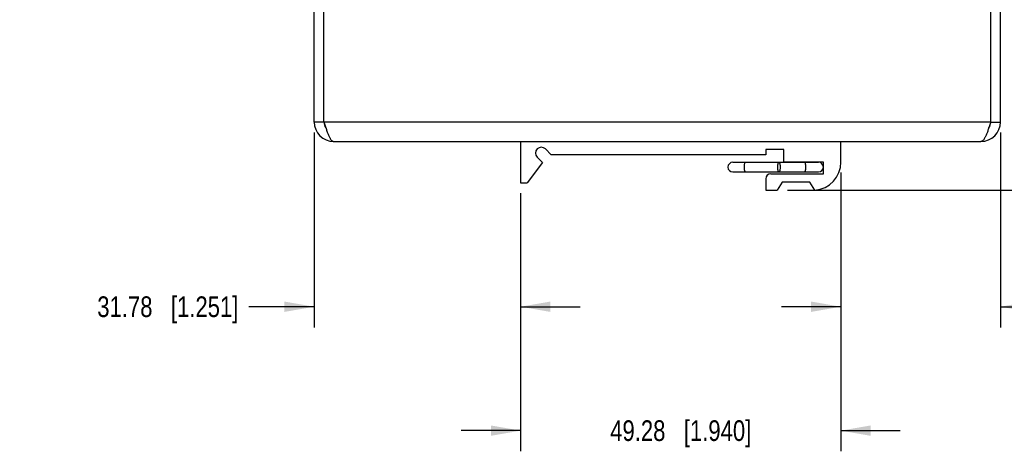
# Model space of a CAD drawing. Header units: inches. Extents: x 0 to 34, y 0 to 22.
# Tile 6 of 39: x 22.4 to 28.3, y 4.8 to 7.4. Entities that reach past the tile are written whole.
import ezdxf

# ---------------------------------------------------------------- set-up
doc = ezdxf.new("R2010")
doc.units = ezdxf.units.IN
doc.header["$LTSCALE"] = 1.87
doc.header["$MEASUREMENT"] = 0
doc.layers.get('0').update_dxf_attribs({"linetype": 'CONTINUOUS'})
doc.layers.add('02___PRT_ALL_AXES', color=7, linetype='CONTINUOUS')
doc.layers.add('DIMENSIONS', color=7, linetype='CONTINUOUS')
doc.styles.get("Standard").update_dxf_attribs({"font": 'txt', "width": 0.8})
doc.dimstyles.new('DIMSTYLE_1', dxfattribs={"dimtxt": 0.125, "dimasz": 0.18, "dimexe": 0.125, "dimexo": 0.0625, "dimgap": 0.0625, "dimtad": 0, "dimtih": 1, "dimtoh": 1, "dimzin": 0, "dimdsep": 46, "dimtxsty": 'STANDARD', "dimblk": '_FILLED', "dimblk1": '_FILLED', "dimblk2": '_FILLED', "dimcen": 0.09, "dimazin": 0, "dimtp": 0.01, "dimtm": 0.01, "dimtfac": 1, "dimtofl": 0, "dimtmove": 0, "dimatfit": 3, "dimldrblk": '_FILLED', "dimfxl": 1, "dimtolj": 1, "dimtzin": 0, "dimarcsym": 0})

# ---------------------------------------------------------------- blocks, each defined once
blk = doc.blocks.new('_FILLED')
at = {"color": 0, "linetype": 'BYBLOCK'}
blk.add_solid([(0, 0), (-1, 0.174), (-1, -0.174)], dxfattribs=at)
blk = doc.blocks.new('*D21')
at = {"layer": 'DIMENSIONS', "color": 2, "linetype": 'CONTINUOUS'}
for p, q in [((28.0732, 8.6852), (29.1983, 8.6852)), ((29.0733, 8.6852), (29.0733, 7.8352)), ((29.0733, 6.3474), (29.0733, 7.5852)), ((27.0338, 6.3474), (29.1983, 6.3474))]:
    blk.add_line(p, q, dxfattribs=at)
at = {"layer": 'DIMENSIONS', "color": 2, "linetype": 'CONTINUOUS', "xscale": 0.18, "yscale": 0.18, "zscale": 0.18}
for p, rotation in [((29.0733, 8.6852), 90), ((29.0733, 6.3474), 270)]:
    blk.add_blockref('_FILLED', p, dxfattribs=dict(at, rotation=rotation))
at = {"layer": 'DIMENSIONS', "color": 2, "linetype": 'CONTINUOUS', "insert": (29.0733, 7.7727), "char_height": 0.125, "width": 1.525, "attachment_point": 2, "line_spacing_factor": 0.9}
blk.add_mtext('(59.38{\\ftxt.shx;\\W1.000000;\\H0.125000; }[2.338])', dxfattribs=at)
blk = doc.blocks.new('*D22')
at = {"layer": 'DIMENSIONS', "color": 2, "linetype": 'CONTINUOUS'}
for p, q in [((24.1653, 6.6979), (24.1653, 5.5174)), ((25.4163, 6.3299), (25.4163, 5.5174)), ((24.1653, 5.6424), (23.7685, 5.6424)), ((25.4163, 5.6424), (25.7763, 5.6424))]:
    blk.add_line(p, q, dxfattribs=at)
at = {"layer": 'DIMENSIONS', "color": 2, "linetype": 'CONTINUOUS', "xscale": 0.18, "yscale": 0.18, "zscale": 0.18}
blk.add_blockref('_FILLED', (24.1653, 5.6424), dxfattribs=at)
at = {"layer": 'DIMENSIONS', "color": 2, "linetype": 'CONTINUOUS', "xscale": 0.18, "yscale": 0.18, "zscale": 0.18, "rotation": 180}
blk.add_blockref('_FILLED', (25.4163, 5.6424), dxfattribs=at)
at = {"layer": 'DIMENSIONS', "color": 2, "linetype": 'CONTINUOUS', "insert": (23.706, 5.7049), "char_height": 0.125, "width": 1.325, "attachment_point": 3, "line_spacing_factor": 0.9}
blk.add_mtext('31.78{\\ftxt.shx;\\W1.000000;\\H0.125000; }[1.251]', dxfattribs=at)
blk = doc.blocks.new('*D23')
at = {"layer": 'DIMENSIONS', "color": 2, "linetype": 'CONTINUOUS'}
for p, q in [((28.3233, 6.6979), (28.3233, 5.5174)), ((27.3563, 6.4549), (27.3563, 5.5174)), ((27.3563, 5.6424), (26.9963, 5.6424)), ((28.3233, 5.6424), (28.658, 5.6424))]:
    blk.add_line(p, q, dxfattribs=at)
at = {"layer": 'DIMENSIONS', "color": 2, "linetype": 'CONTINUOUS', "xscale": 0.18, "yscale": 0.18, "zscale": 0.18}
blk.add_blockref('_FILLED', (27.3563, 5.6424), dxfattribs=at)
at = {"layer": 'DIMENSIONS', "color": 2, "linetype": 'CONTINUOUS', "xscale": 0.18, "yscale": 0.18, "zscale": 0.18, "rotation": 180}
blk.add_blockref('_FILLED', (28.3233, 5.6424), dxfattribs=at)
at = {"layer": 'DIMENSIONS', "color": 2, "linetype": 'CONTINUOUS', "insert": (28.7205, 5.7049), "char_height": 0.125, "width": 1.225, "attachment_point": 1, "line_spacing_factor": 0.9}
blk.add_mtext('24.56{\\ftxt.shx;\\W1.000000;\\H0.125000; }[.967]', dxfattribs=at)
blk = doc.blocks.new('*D24')
at = {"layer": 'DIMENSIONS', "color": 2, "linetype": 'CONTINUOUS'}
for p, q in [((27.3563, 6.4549), (27.3563, 4.7674)), ((25.4163, 6.3299), (25.4163, 4.7674)), ((25.4163, 4.8924), (25.0563, 4.8924)), ((27.3563, 4.8924), (27.7163, 4.8924))]:
    blk.add_line(p, q, dxfattribs=at)
at = {"layer": 'DIMENSIONS', "color": 2, "linetype": 'CONTINUOUS', "xscale": 0.18, "yscale": 0.18, "zscale": 0.18}
blk.add_blockref('_FILLED', (25.4163, 4.8924), dxfattribs=at)
at = {"layer": 'DIMENSIONS', "color": 2, "linetype": 'CONTINUOUS', "xscale": 0.18, "yscale": 0.18, "zscale": 0.18, "rotation": 180}
blk.add_blockref('_FILLED', (27.3563, 4.8924), dxfattribs=at)
at = {"layer": 'DIMENSIONS', "color": 2, "linetype": 'CONTINUOUS', "insert": (26.3863, 4.9549), "char_height": 0.125, "width": 1.325, "attachment_point": 2, "line_spacing_factor": 0.9}
blk.add_mtext('49.28{\\ftxt.shx;\\W1.000000;\\H0.125000; }[1.940]', dxfattribs=at)

msp = doc.modelspace()

# ---------------------------------------------------------------- linework, layer by layer
at = {"color": 3, "linetype": 'CONTINUOUS'}
for p, q in [((24.1653, 6.7604), (24.1653, 7.4424)), ((24.2243, 6.7604), (24.2243, 7.4424)), ((28.2643, 6.7604), (28.2643, 7.4424)), ((28.3233, 6.7604), (28.3233, 7.4424)), ((28.2643, 6.7604), (24.2243, 6.7604)), ((24.2833, 6.6424), (28.2053, 6.6424))]:
    msp.add_line(p, q, dxfattribs=at)
at = {"color": 7, "linetype": 'CONTINUOUS'}
for p, q in [((24.2243, 6.7604), (24.1653, 6.7604)), ((28.2643, 6.7604), (28.3233, 6.7604)), ((25.4163, 6.6424), (25.4163, 6.3924)), ((27.3563, 6.5174), (27.3563, 6.6424)), ((27.0113, 6.5944), (26.9013, 6.5944)), ((26.9013, 6.5944), (26.9013, 6.5624)), ((27.0113, 6.5174), (27.0113, 6.5944)), ((26.7018, 6.5169), (27.2208, 6.5169)), ((27.2513, 6.5174), (27.0113, 6.5174)), ((27.2513, 6.4474), (27.2513, 6.5174)), ((26.7018, 6.4579), (27.2208, 6.4579)), ((26.9313, 6.4474), (27.2513, 6.4474)), ((25.4163, 6.3924), (25.4563, 6.3924)), ((26.9013, 6.4174), (26.9013, 6.3474)), ((27.0013, 6.3954), (26.9713, 6.3474)), ((27.1693, 6.3954), (27.0013, 6.3954)), ((27.199, 6.3479), (27.1693, 6.3954)), ((26.9013, 6.3474), (26.9713, 6.3474))]:
    msp.add_line(p, q, dxfattribs=at)
at = {"color": 3, "linetype": 'CONTINUOUS'}
for centre, start, end in [((24.2833, 6.7604), 180, 270), ((28.2053, 6.7604), 270, 360)]:
    msp.add_arc(centre, 0.118, start, end, dxfattribs=at)
at = {"color": 7, "linetype": 'CONTINUOUS'}
for centre, radius, start, end in [((24.2833, 6.7604), 0.059, 180, 215.73199), ((28.2053, 6.7604), 0.059, 324.26801, 360), ((26.7017, 6.4874), 0.0295, 90, 270), ((27.1863, 6.5174), 0.17, 274.28532, 360), ((27.2208, 6.4874), 0.0295, 270, 90), ((26.9313, 6.4174), 0.03, 90, 180)]:
    msp.add_arc(centre, radius, start, end, dxfattribs=at)
at = {"color": 3, "linetype": 'CONTINUOUS'}
for points in [[(24.2243, 6.7604), (24.2267, 6.7527), (24.2315, 6.7376), (24.2388, 6.7157), (24.246, 6.6955), (24.2522, 6.6802), (24.2573, 6.6694), (24.261, 6.6625), (24.2646, 6.6565), (24.2683, 6.6515), (24.2719, 6.6476), (24.2757, 6.6447), (24.2794, 6.6428), (24.282, 6.6424), (24.2833, 6.6424)], [(28.2643, 6.7604), (28.2618, 6.7527), (28.257, 6.7376), (28.2498, 6.7157), (28.2426, 6.6955), (28.2363, 6.6802), (28.2313, 6.6694), (28.2276, 6.6625), (28.2239, 6.6565), (28.2203, 6.6515), (28.2166, 6.6476), (28.2129, 6.6447), (28.2091, 6.6428), (28.2065, 6.6424), (28.2053, 6.6424)]]:
    msp.add_open_spline(points, degree=3, knots=[0, 0, 0, 0, 0.17782, 0.349447, 0.509027, 0.651299, 0.71462, 0.772159, 0.82366, 0.869079, 0.908574, 0.942684, 0.972552, 1, 1, 1, 1], dxfattribs=at)
at = {"color": 7, "linetype": 'CONTINUOUS'}
for points, knots in [([(26.7717, 6.4874), (26.7717, 6.4893), (26.7718, 6.4931), (26.7722, 6.4986), (26.7728, 6.5036), (26.7736, 6.5075), (26.7743, 6.5102), (26.7748, 6.5119), (26.7754, 6.5134), (26.776, 6.5146), (26.7767, 6.5156), (26.7774, 6.5163), (26.778, 6.5167), (26.7785, 6.5169), (26.7787, 6.5169), (26.7788, 6.5169)], [0, 0, 0, 0, 0.182609, 0.358962, 0.522185, 0.666813, 0.730697, 0.78827, 0.839182, 0.883289, 0.920622, 0.951593, 0.977317, 0.988871, 1, 1, 1, 1]), ([(26.9742, 6.4874), (26.9742, 6.4893), (26.9743, 6.4931), (26.9747, 6.4986), (26.9753, 6.5036), (26.976, 6.5075), (26.9767, 6.5102), (26.9773, 6.5119), (26.9779, 6.5134), (26.9785, 6.5146), (26.9792, 6.5156), (26.9798, 6.5163), (26.9804, 6.5167), (26.9809, 6.5169), (26.9812, 6.5169), (26.9813, 6.5169)], [0, 0, 0, 0, 0.182609, 0.358962, 0.522185, 0.666813, 0.730697, 0.78827, 0.839182, 0.883289, 0.920622, 0.951593, 0.977317, 0.988871, 1, 1, 1, 1]), ([(26.9813, 6.5169), (26.9814, 6.5169), (26.9816, 6.5169), (26.9821, 6.5167), (26.9827, 6.5163), (26.9834, 6.5156), (26.9841, 6.5146), (26.9847, 6.5134), (26.9853, 6.5119), (26.9858, 6.5102), (26.9865, 6.5075), (26.9873, 6.5036), (26.9879, 6.4986), (26.9883, 6.4931), (26.9884, 6.4893), (26.9884, 6.4874)], [0, 0, 0, 0, 0.011129, 0.022683, 0.048407, 0.079378, 0.116711, 0.160818, 0.21173, 0.269303, 0.333187, 0.477815, 0.641038, 0.817391, 1, 1, 1, 1]), ([(27.1369, 6.5169), (27.137, 6.5169), (27.1372, 6.5169), (27.1374, 6.5168), (27.1377, 6.5166), (27.138, 6.5162), (27.1385, 6.5156), (27.1389, 6.5146), (27.1394, 6.5134), (27.1398, 6.5119), (27.1402, 6.5102), (27.1406, 6.5082), (27.1409, 6.5061), (27.1412, 6.5038), (27.1414, 6.5013), (27.1417, 6.4977), (27.142, 6.4931), (27.142, 6.4893), (27.142, 6.4874)], [0, 0, 0, 0, 0.008276, 0.017161, 0.027142, 0.038557, 0.066441, 0.101786, 0.144775, 0.195272, 0.253017, 0.317565, 0.388337, 0.464731, 0.546087, 0.631679, 0.812525, 1, 1, 1, 1]), ([(26.7788, 6.4579), (26.7787, 6.4579), (26.7785, 6.4579), (26.778, 6.4581), (26.7774, 6.4585), (26.7767, 6.4592), (26.776, 6.4602), (26.7754, 6.4615), (26.7748, 6.4629), (26.7743, 6.4647), (26.7736, 6.4674), (26.7728, 6.4712), (26.7722, 6.4763), (26.7718, 6.4817), (26.7717, 6.4855), (26.7717, 6.4874)], [0, 0, 0, 0, 0.011129, 0.022683, 0.048407, 0.079378, 0.116711, 0.160818, 0.21173, 0.269303, 0.333187, 0.477815, 0.641038, 0.817391, 1, 1, 1, 1]), ([(26.9813, 6.4579), (26.9812, 6.4579), (26.9809, 6.4579), (26.9804, 6.4581), (26.9798, 6.4585), (26.9792, 6.4592), (26.9785, 6.4602), (26.9779, 6.4615), (26.9773, 6.4629), (26.9767, 6.4647), (26.976, 6.4674), (26.9753, 6.4712), (26.9747, 6.4763), (26.9743, 6.4817), (26.9742, 6.4855), (26.9742, 6.4874)], [0, 0, 0, 0, 0.011129, 0.022683, 0.048407, 0.079378, 0.116711, 0.160818, 0.21173, 0.269303, 0.333187, 0.477815, 0.641038, 0.817391, 1, 1, 1, 1]), ([(26.9884, 6.4874), (26.9884, 6.4855), (26.9883, 6.4817), (26.9879, 6.4763), (26.9873, 6.4712), (26.9865, 6.4674), (26.9858, 6.4647), (26.9853, 6.4629), (26.9847, 6.4615), (26.9841, 6.4602), (26.9834, 6.4592), (26.9827, 6.4585), (26.9821, 6.4581), (26.9816, 6.4579), (26.9814, 6.4579), (26.9813, 6.4579)], [0, 0, 0, 0, 0.182609, 0.358962, 0.522185, 0.666813, 0.730697, 0.78827, 0.839182, 0.883289, 0.920622, 0.951593, 0.977317, 0.988871, 1, 1, 1, 1]), ([(27.142, 6.4874), (27.142, 6.4855), (27.142, 6.4817), (27.1417, 6.4771), (27.1414, 6.4736), (27.1412, 6.4711), (27.1409, 6.4688), (27.1406, 6.4666), (27.1402, 6.4647), (27.1398, 6.463), (27.1394, 6.4615), (27.1389, 6.4602), (27.1385, 6.4592), (27.138, 6.4586), (27.1377, 6.4582), (27.1374, 6.4581), (27.1372, 6.4579), (27.137, 6.4579), (27.1369, 6.4579)], [0, 0, 0, 0, 0.187475, 0.368321, 0.453913, 0.535269, 0.611663, 0.682435, 0.746983, 0.804728, 0.855225, 0.898214, 0.933559, 0.961443, 0.972858, 0.982839, 0.991724, 1, 1, 1, 1])]:
    msp.add_open_spline(points, degree=3, knots=knots, dxfattribs=at)
at = {"layer": '02___PRT_ALL_AXES', "color": 7, "linetype": 'CONTINUOUS'}
for p, q in [((25.6008, 6.5624), (25.566, 6.5972)), ((26.9013, 6.5624), (25.6008, 6.5624)), ((25.5493, 6.5149), (25.4563, 6.3924)), ((25.5165, 6.5477), (25.5493, 6.5149))]:
    msp.add_line(p, q, dxfattribs=at)
msp.add_arc((25.5413, 6.5724), 0.035, 45, 225, dxfattribs=at)

# ---------------------------------------------------------------- dimensions: what is measured, and where the dimension line sits
at = {"layer": 'DIMENSIONS', "color": 2, "linetype": 'CONTINUOUS'}
dim = msp.add_linear_dim(base=(29.0733, 6.3474), p1=(28.0107, 8.6852), p2=(26.9713, 6.3474), angle=270, text='(<>)', dimstyle='DIMSTYLE_1', dxfattribs=at)
dim.commit()
dim.dimension.update_dxf_attribs({"geometry": '*D21', "text_midpoint": (29.0733, 7.7102), "dimtype": 160})
for base, p1, p2, picture, middle in [((25.4163, 5.6424), (24.1653, 6.7604), (25.4163, 6.3924), '*D22', (23.0435, 5.6424)), ((28.3233, 5.6424), (27.3563, 6.5174), (28.3233, 6.7604), '*D23', (29.333, 5.6424))]:
    dim = msp.add_linear_dim(base=base, p1=p1, p2=p2, dimstyle='DIMSTYLE_1', dxfattribs=at)
    dim.commit()
    dim.dimension.update_dxf_attribs({"geometry": picture, "text_midpoint": middle, "dimtype": 160})
dim = msp.add_linear_dim(base=(25.4163, 4.8924), p1=(27.3563, 6.5174), p2=(25.4163, 6.3924), angle=180, dimstyle='DIMSTYLE_1', dxfattribs=at)
dim.commit()
dim.dimension.update_dxf_attribs({"geometry": '*D24', "text_midpoint": (26.3863, 4.8924), "dimtype": 160})

doc.saveas('drawing.dxf')
